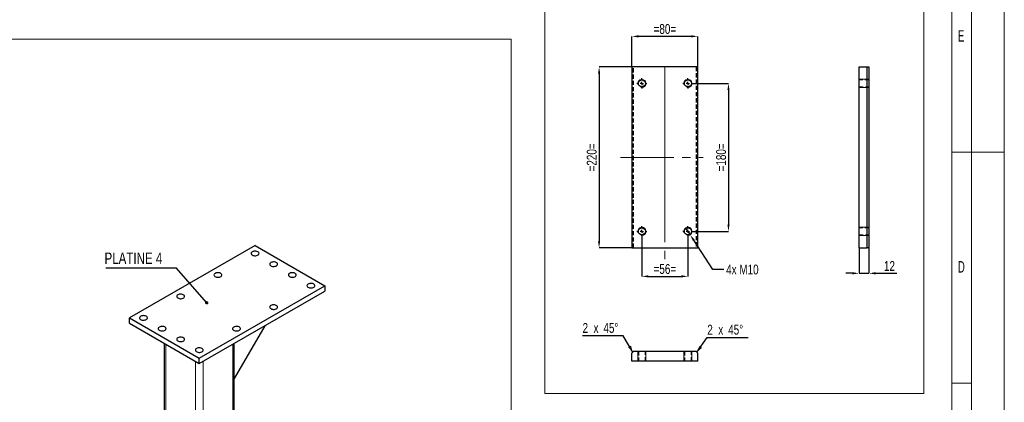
# Model space of a CAD drawing. Header units: millimetres. Extents: x 0 to 841, y 0 to 594.
# Tile 6 of 8: x 542 to 841, y 221 to 337. Entities that reach past the tile are written whole.
import ezdxf

# ---------------------------------------------------------------- set-up
doc = ezdxf.new("R2010")
doc.units = ezdxf.units.MM
doc.header["$PDSIZE"] = -1
doc.linetypes.add('CENTERX2', pattern=[20.32, 12.7, -2.54, 2.54, -2.54])
doc.linetypes.add('HIDDEN', pattern=[1.905, 1.27, -0.635])
for name, color, linetype in [('COTES', 1, 'Continuous'), ('NOTES', 6, 'Continuous'), ('TRAIT-FINS', 9, 'Continuous'), ('TRAIT-MIXTES', 3, 'CENTERX2'), ('TRAIT-TIRET', 2, 'HIDDEN')]:
    doc.layers.add(name, color=color, linetype=linetype)
doc.layers.add('TRAIT-FORT', color=4, linetype='Continuous', lineweight=25)
doc.styles.add('SLDTEXTSTYLE0', font='TXT', dxfattribs={"width": 0.75})
doc.styles.add('SLDTEXTSTYLE1', font='TXT', dxfattribs={"width": 0.605})
doc.dimstyles.new('SLDDIMSTYLE1', dxfattribs={"dimtxt": 3, "dimasz": 2, "dimexe": 0, "dimexo": 0.0625, "dimgap": 0.75, "dimtad": 1, "dimlfac": 4, "dimrnd": 1e-09, "dimzin": 12, "dimdsep": 46, "dimtxsty": 'SLDTEXTSTYLE0', "dimsah": 1, "dimcen": 0.09, "dimadec": 0, "dimazin": 3, "dimtfac": 1, "dimtofl": 0, "dimtmove": 0, "dimatfit": 3, "dimfxl": 1, "dimfrac": 2, "dimtolj": 1, "dimtzin": 12, "dimarcsym": 0})
doc.dimstyles.new('SLDDIMSTYLE2', dxfattribs={"dimtxt": 3, "dimasz": 2, "dimexe": 0, "dimexo": 0.0625, "dimgap": 0.75, "dimtad": 1, "dimlfac": 4, "dimrnd": 1e-09, "dimzin": 12, "dimdsep": 46, "dimtxsty": 'SLDTEXTSTYLE0', "dimsah": 1, "dimcen": 0.09, "dimadec": 0, "dimazin": 3, "dimtfac": 1, "dimtmove": 0, "dimatfit": 0, "dimfxl": 1, "dimfrac": 2, "dimtolj": 1, "dimtzin": 12, "dimarcsym": 0})
doc.dimstyles.new('SLDDIMSTYLE4', dxfattribs={"dimtxt": 3, "dimasz": 2, "dimexe": 0, "dimexo": 0.0625, "dimgap": 0.75, "dimtad": 0, "dimtih": 1, "dimtoh": 1, "dimlfac": 4, "dimrnd": 1e-09, "dimzin": 12, "dimdsep": 46, "dimtxsty": 'SLDTEXTSTYLE0', "dimblk1": 'NONE', "dimsah": 1, "dimcen": 0, "dimadec": 0, "dimazin": 3, "dimtfac": 1, "dimtmove": 0, "dimatfit": 3, "dimldrblk": 'NONE', "dimfxl": 1, "dimfrac": 2, "dimtolj": 1, "dimtzin": 12, "dimarcsym": 0})
doc.dimstyles.new('SLDDIMSTYLE7', dxfattribs={"dimtxt": 0.18, "dimasz": 1, "dimexe": 0, "dimexo": 0.0625, "dimgap": 0, "dimtad": 0, "dimtih": 1, "dimtoh": 1, "dimdec": 0, "dimrnd": 1e-09, "dimzin": 0, "dimdsep": 46, "dimtxsty": 'Standard', "dimblk1": 'DOT', "dimblk2": 'DOT', "dimsah": 1, "dimcen": 0.09, "dimadec": 0, "dimazin": 0, "dimtfac": 1, "dimtdec": 0, "dimtofl": 0, "dimtmove": 0, "dimatfit": 3, "dimldrblk": 'DOT', "dimfxl": 1, "dimfrac": 2, "dimtolj": 1, "dimtzin": 0, "dimarcsym": 0})

# ---------------------------------------------------------------- blocks, each defined once
blk = doc.blocks.new('_D_8')
at = {"layer": 'COTES', "color": 0, "lineweight": -2, "transparency": 16777216}
for p, q in [((796.84, 267.81), (796.84, 260.1)), ((799.84, 267.81), (799.84, 260.1)), ((794.84, 260.1), (792.84, 260.1)), ((796.84, 260.1), (799.84, 260.1)), ((801.84, 260.1), (808.34, 260.1))]:
    blk.add_line(p, q, dxfattribs=at)
at = {"layer": 'COTES', "color": 0, "transparency": 16777216}
for points in [[(794.84, 260.44), (794.84, 259.77), (796.84, 260.1)], [(801.84, 260.44), (801.84, 259.77), (799.84, 260.1)]]:
    blk.add_solid(points, dxfattribs=at)
at = {"layer": 'Defpoints', "color": 0, "transparency": 16777216}
for p in [(796.84, 267.87), (799.84, 267.87), (796.84, 260.1)]:
    blk.add_point(p, dxfattribs=at)
at = {"layer": 'COTES', "color": 0, "transparency": 16777216, "insert": (806.09, 263.85), "char_height": 3, "attachment_point": 2, "style": 'SLDTEXTSTYLE0'}
blk.add_mtext('\\A1;12', dxfattribs=at)
blk = doc.blocks.new('_D_22')
at = {"layer": 'COTES', "color": 0, "lineweight": -2, "transparency": 16777216}
for p, q in [((727.79, 322.94), (727.79, 332.18)), ((745.79, 332.18), (729.79, 332.18)), ((747.79, 322.94), (747.79, 332.18))]:
    blk.add_line(p, q, dxfattribs=at)
at = {"layer": 'COTES', "color": 0, "transparency": 16777216}
for points in [[(729.79, 332.52), (729.79, 331.85), (727.79, 332.18)], [(745.79, 332.52), (745.79, 331.85), (747.79, 332.18)]]:
    blk.add_solid(points, dxfattribs=at)
at = {"layer": 'Defpoints', "color": 0, "transparency": 16777216}
for p in [(727.79, 332.18), (727.79, 322.87), (747.79, 322.87)]:
    blk.add_point(p, dxfattribs=at)
at = {"layer": 'COTES', "color": 0, "transparency": 16777216, "insert": (737.79, 335.93), "char_height": 3, "attachment_point": 2, "style": 'SLDTEXTSTYLE0'}
blk.add_mtext('\\A1;=80=', dxfattribs=at)
blk = doc.blocks.new('_D_23')
at = {"layer": 'COTES', "color": 0, "lineweight": -2, "transparency": 16777216}
for p, q in [((727.73, 322.87), (717.79, 322.87)), ((717.79, 320.87), (717.79, 269.87)), ((727.73, 267.87), (717.79, 267.87))]:
    blk.add_line(p, q, dxfattribs=at)
at = {"layer": 'COTES', "color": 0, "transparency": 16777216}
for points in [[(717.46, 320.87), (718.12, 320.87), (717.79, 322.87)], [(717.46, 269.87), (718.12, 269.87), (717.79, 267.87)]]:
    blk.add_solid(points, dxfattribs=at)
at = {"layer": 'Defpoints', "color": 0, "transparency": 16777216}
for p in [(727.79, 322.87), (717.79, 267.87), (727.79, 267.87)]:
    blk.add_point(p, dxfattribs=at)
at = {"layer": 'COTES', "color": 0, "transparency": 16777216, "insert": (714.04, 295.37), "char_height": 3, "attachment_point": 2, "rotation": 90, "style": 'SLDTEXTSTYLE0'}
blk.add_mtext('\\A1;=220=', dxfattribs=at)
blk = doc.blocks.new('_D_24')
at = {"layer": 'COTES', "color": 0, "lineweight": -2, "transparency": 16777216}
for p, q in [((746.41, 317.87), (757.13, 317.87)), ((757.13, 315.87), (757.13, 274.87)), ((746.41, 272.87), (757.13, 272.87))]:
    blk.add_line(p, q, dxfattribs=at)
at = {"layer": 'COTES', "color": 0, "transparency": 16777216}
for points in [[(756.8, 315.87), (757.46, 315.87), (757.13, 317.87)], [(756.8, 274.87), (757.46, 274.87), (757.13, 272.87)]]:
    blk.add_solid(points, dxfattribs=at)
at = {"layer": 'Defpoints', "color": 0, "transparency": 16777216}
for p in [(746.35, 317.87), (746.35, 272.87), (757.13, 272.87)]:
    blk.add_point(p, dxfattribs=at)
at = {"layer": 'COTES', "color": 0, "transparency": 16777216, "insert": (753.38, 295.37), "char_height": 3, "attachment_point": 2, "rotation": 90, "style": 'SLDTEXTSTYLE0'}
blk.add_mtext('\\A1;=180=', dxfattribs=at)
blk = doc.blocks.new('_D_25')
at = {"layer": 'COTES', "color": 0, "lineweight": -2, "transparency": 16777216}
for p, q in [((730.79, 271.25), (730.79, 259.18)), ((744.79, 271.25), (744.79, 259.18)), ((732.79, 259.18), (742.79, 259.18))]:
    blk.add_line(p, q, dxfattribs=at)
at = {"layer": 'COTES', "color": 0, "transparency": 16777216}
for points in [[(732.79, 259.52), (732.79, 258.85), (730.79, 259.18)], [(742.79, 259.52), (742.79, 258.85), (744.79, 259.18)]]:
    blk.add_solid(points, dxfattribs=at)
at = {"layer": 'Defpoints', "color": 0, "transparency": 16777216}
for p in [(730.79, 271.31), (744.79, 271.31), (744.79, 259.18)]:
    blk.add_point(p, dxfattribs=at)
at = {"layer": 'COTES', "color": 0, "transparency": 16777216, "insert": (737.79, 262.93), "char_height": 3, "attachment_point": 2, "style": 'SLDTEXTSTYLE0'}
blk.add_mtext('\\A1;=56=', dxfattribs=at)
blk = doc.blocks.new('_D_26')
at = {"layer": 'COTES', "color": 0, "lineweight": -2, "transparency": 16777216}
for p, q in [((744.1, 273.92), (745.48, 271.83)), ((752.41, 261.26), (746.57, 270.16)), ((755.68, 261.26), (752.41, 261.26))]:
    blk.add_line(p, q, dxfattribs=at)
at = {"layer": 'COTES', "color": 0, "transparency": 16777216}
blk.add_solid([(746.85, 270.34), (746.29, 269.97), (745.48, 271.83)], dxfattribs=at)
at = {"layer": 'Defpoints', "color": 0, "transparency": 16777216}
for p in [(744.1, 273.92), (745.48, 271.83)]:
    blk.add_point(p, dxfattribs=at)
at = {"layer": 'COTES', "color": 0, "transparency": 16777216, "insert": (756.43, 262.76), "char_height": 3, "attachment_point": 1, "style": 'SLDTEXTSTYLE0'}
blk.add_mtext('\\A1;4x M10', dxfattribs=at)
blk = doc.blocks.new('_None')
blk = doc.blocks.new('SW_CENTERMARKSYMBOL_20')
at = {"layer": 'TRAIT-MIXTES', "color": 0}
for p, q in [((-1, 0), (-1.5625, 0)), ((0, 0), (-0.5, 0)), ((0, 1), (0, 1.5625)), ((0, 0), (0, 0.5)), ((0, 0), (0, -0.5)), ((0, 0), (0.5, 0)), ((1, 0), (1.5625, 0)), ((0, -1), (0, -1.5625))]:
    blk.add_line(p, q, dxfattribs=at)
blk = doc.blocks.new('SW_CENTERMARKSYMBOL_21')
at = {"layer": 'TRAIT-MIXTES', "color": 0}
for p, q in [((-1, 0), (-1.5625, 0)), ((0, 0), (-0.5, 0)), ((0, 1), (0, 1.5625)), ((0, 0), (0, 0.5)), ((0, 0), (0, -0.5)), ((0, 0), (0.5, 0)), ((1, 0), (1.5625, 0)), ((0, -1), (0, -1.5625))]:
    blk.add_line(p, q, dxfattribs=at)
blk = doc.blocks.new('SW_CENTERMARKSYMBOL_22')
at = {"layer": 'TRAIT-MIXTES', "color": 0}
for p, q in [((-1, 0), (-1.5625, 0)), ((0, 0), (-0.5, 0)), ((0, 1), (0, 1.5625)), ((0, 0), (0, 0.5)), ((0, 0), (0, -0.5)), ((0, 0), (0.5, 0)), ((1, 0), (1.5625, 0)), ((0, -1), (0, -1.5625))]:
    blk.add_line(p, q, dxfattribs=at)
blk = doc.blocks.new('SW_CENTERMARKSYMBOL_23')
at = {"layer": 'TRAIT-MIXTES', "color": 0}
for p, q in [((-1, 0), (-1.5625, 0)), ((0, 0), (-0.5, 0)), ((0, 1), (0, 1.5625)), ((0, 0), (0, 0.5)), ((0, 0), (0, -0.5)), ((0, 0), (0.5, 0)), ((1, 0), (1.5625, 0)), ((0, -1), (0, -1.5625))]:
    blk.add_line(p, q, dxfattribs=at)
blk = doc.blocks.new('SW_CHAMFER_DIMENSION_0')
at = {"layer": 'COTES', "color": 0}
for p, q in [((-3.16, -4.49), (0, 0)), ((0, 0), (12.39, 0))]:
    blk.add_line(p, q, dxfattribs=at)
blk.add_solid([(-3.16, -4.49), (-1.6, -3.14), (-2.42, -2.56)], dxfattribs=at)
at = {"layer": 'COTES', "color": 0, "char_height": 3, "attachment_point": 1, "style": 'SLDTEXTSTYLE0'}
for s, insert in [('2', (0, 3.87)), ('x', (3.34, 3.87)), ('45°', (6.35, 3.87))]:
    blk.add_mtext(s, dxfattribs=dict(at, insert=insert))
blk = doc.blocks.new('SW_CHAMFER_DIMENSION_1')
at = {"layer": 'COTES', "color": 0}
for p, q in [((12.39, 0), (0, 0)), ((15.27, -5.02), (12.39, 0))]:
    blk.add_line(p, q, dxfattribs=at)
blk.add_solid([(15.27, -5.02), (14.71, -3.04), (13.84, -3.53)], dxfattribs=at)
at = {"layer": 'COTES', "color": 0, "char_height": 3, "attachment_point": 1, "style": 'SLDTEXTSTYLE0'}
for s, insert in [('2', (0, 3.87)), ('x', (3.34, 3.87)), ('45°', (6.35, 3.87))]:
    blk.add_mtext(s, dxfattribs=dict(at, insert=insert))
blk = doc.blocks.new('SW_NOTE_22')
at = {"layer": 'NOTES', "color": 0}
blk.add_line((-21.38, 0), (0, 0), dxfattribs=at)
at = {"layer": 'NOTES', "color": 0, "insert": (-21.77, 4.6), "char_height": 3.5, "attachment_point": 1, "style": 'SLDTEXTSTYLE0'}
blk.add_mtext('PLATINE 4', dxfattribs=at)
blk = doc.blocks.new('_Dot')
at = {"color": 0, "linetype": 'ByBlock', "lineweight": -2}
blk.add_line((-0.5, 0), (-1, 0), dxfattribs=at)
at = {"color": 0, "linetype": 'ByBlock', "const_width": 0.5}
blk.add_lwpolyline([(-0.25, 0, 1), (0.25, 0, 1)], format="xyb", close=True, dxfattribs=at)

msp = doc.modelspace()

# ---------------------------------------------------------------- linework, layer by layer
at = {"lineweight": 18}
for p, q in [((841.001, -0.0569), (841.001, 593.9431)), ((831.001, 9.9431), (831.001, 583.9431)), ((825.001, 15.9431), (825.001, 577.9431)), ((701.338, 345.9845), (701.338, 223.5702)), ((816.5317, 345.9845), (816.5317, 223.5702)), ((370.2269, 331.3518), (691.0538, 331.3518)), ((691.0538, 331.3518), (691.0538, 53.1256)), ((831.001, 296.9431), (825.001, 296.9431)), ((841.001, 296.9431), (831.001, 296.9431)), ((831.001, 226.6931), (825.001, 226.6931)), ((701.338, 223.5702), (816.5317, 223.5702))]:
    msp.add_line(p, q, dxfattribs=at)
at = {"layer": 'TRAIT-FINS', "lineweight": 18}
for p, q in [((796.8433, 319.1231), (799.8433, 319.1231)), ((796.8433, 319.1231), (799.8433, 319.1231)), ((796.8433, 316.6231), (799.8433, 316.6231)), ((796.8433, 316.6231), (799.8433, 316.6231)), ((796.8433, 274.1231), (799.8433, 274.1231)), ((796.8433, 274.1231), (799.8433, 274.1231)), ((796.8433, 271.6231), (799.8433, 271.6231)), ((796.8433, 271.6231), (799.8433, 271.6231)), ((586.0433, 200.1655), (586.0433, 238.5438)), ((606.4079, 200.1655), (606.4079, 238.5438)), ((729.5395, 233.3557), (729.5395, 236.3557)), ((729.5395, 233.3557), (729.5395, 236.3557)), ((732.0395, 233.3557), (732.0395, 236.3557)), ((732.0395, 233.3557), (732.0395, 236.3557)), ((743.5395, 233.3557), (743.5395, 236.3557)), ((743.5395, 233.3557), (743.5395, 236.3557)), ((746.0395, 233.3557), (746.0395, 236.3557)), ((746.0395, 233.3557), (746.0395, 236.3557)), ((595.0942, 194.9405), (595.0942, 233.3188)), ((597.357, 194.9405), (597.357, 233.3188))]:
    msp.add_line(p, q, dxfattribs=at)
for centre in [(730.7895, 317.8731), (744.7895, 317.8731), (730.7895, 272.8731), (744.7895, 272.8731)]:
    msp.add_arc(centre, 1.25, 255, 195, dxfattribs=at)
at = {"layer": 'TRAIT-FORT', "lineweight": 25}
for p, q in [((727.7895, 322.8731), (727.7895, 267.8731)), ((747.7895, 322.8731), (727.7895, 322.8731)), ((747.7895, 267.8731), (747.7895, 322.8731)), ((796.8433, 267.8731), (796.8433, 322.8731)), ((796.8433, 322.8731), (799.3433, 322.8731)), ((799.3433, 267.8731), (799.3433, 322.8731)), ((799.3433, 322.8731), (799.8433, 322.8731)), ((799.8433, 322.8731), (799.8433, 267.8731)), ((613.1962, 268.5879), (575.0124, 246.5449)), ((613.1962, 268.5879), (634.4094, 256.3418)), ((727.7895, 267.8731), (747.7895, 267.8731)), ((796.8433, 267.8731), (799.3433, 267.8731)), ((799.8433, 267.8731), (799.3433, 267.8731)), ((596.2256, 234.2988), (634.4094, 256.3418)), ((596.2256, 232.6657), (634.4094, 254.7087)), ((634.4094, 256.3418), (634.4094, 254.7087)), ((575.0124, 246.5449), (596.2256, 234.2988)), ((575.0124, 244.9118), (575.0124, 246.5449)), ((575.0124, 244.9118), (596.2256, 232.6657)), ((616.1677, 244.178), (606.8766, 228.0853)), ((585.5746, 238.8143), (585.5746, 200.436)), ((606.8766, 200.436), (606.8766, 238.8143)), ((596.2256, 232.6657), (596.2256, 234.2988)), ((728.2895, 236.3557), (727.7895, 235.8557)), ((727.7895, 233.3557), (727.7895, 235.8557)), ((747.2895, 236.3557), (728.2895, 236.3557)), ((747.7895, 235.8557), (747.2895, 236.3557)), ((747.7895, 233.3557), (747.7895, 235.8557)), ((747.7895, 233.3557), (727.7895, 233.3557))]:
    msp.add_line(p, q, dxfattribs=at)
at = {"layer": 'TRAIT-FORT', "lineweight": 25, "flags": 128}
for points in [[(612.3476, 266.6285), (612.1633, 266.4913), (612.0438, 266.3319), (611.9968, 266.1604), (612.0251, 265.9876), (612.127, 265.8242), (612.296, 265.6806), (612.5217, 265.5657), (612.7897, 265.4869), (613.0832, 265.449), (613.3839, 265.4545), (613.6728, 265.5029), (613.9317, 265.5913), (614.1444, 265.7141), (614.2975, 265.8636), (614.3814, 266.0303), (614.3908, 266.2039), (614.3252, 266.3733), (614.1887, 266.5281), (613.9897, 266.6583), (613.741, 266.7559), (613.4579, 266.8147), (613.1585, 266.8311), (612.8614, 266.8039), (612.5853, 266.735), (612.3476, 266.6285)], [(618.0045, 263.3629), (617.8201, 263.2257), (617.7007, 263.0663), (617.6536, 262.8948), (617.6819, 262.7219), (617.7838, 262.5585), (617.9529, 262.4149), (618.1785, 262.3001), (618.4465, 262.2213), (618.7401, 262.1834), (619.0407, 262.1888), (619.3296, 262.2373), (619.5885, 262.3257), (619.8012, 262.4485), (619.9543, 262.5979), (620.0383, 262.7647), (620.0477, 262.9382), (619.9821, 263.1077), (619.8455, 263.2624), (619.6466, 263.3927), (619.3978, 263.4903), (619.1148, 263.5491), (618.8153, 263.5654), (618.5182, 263.5383), (618.2422, 263.4693), (618.0045, 263.3629)], [(601.0339, 260.0973), (600.8496, 259.96), (600.7301, 259.8007), (600.6831, 259.6292), (600.7114, 259.4563), (600.8133, 259.2929), (600.9823, 259.1493), (601.208, 259.0345), (601.476, 258.9556), (601.7695, 258.9177), (602.0702, 258.9232), (602.359, 258.9716), (602.618, 259.06), (602.8307, 259.1828), (602.9838, 259.3323), (603.0677, 259.499), (603.0771, 259.6726), (603.0115, 259.8421), (602.875, 259.9968), (602.676, 260.127), (602.4273, 260.2247), (602.1442, 260.2835), (601.8448, 260.2998), (601.5477, 260.2726), (601.2716, 260.2037), (601.0339, 260.0973)], [(623.6614, 260.0973), (623.477, 259.96), (623.3575, 259.8007), (623.3105, 259.6292), (623.3388, 259.4563), (623.4407, 259.2929), (623.6097, 259.1493), (623.8354, 259.0345), (624.1034, 258.9556), (624.397, 258.9177), (624.6976, 258.9232), (624.9865, 258.9716), (625.2454, 259.06), (625.4581, 259.1828), (625.6112, 259.3323), (625.6951, 259.499), (625.7046, 259.6726), (625.6389, 259.8421), (625.5024, 259.9968), (625.3035, 260.127), (625.0547, 260.2247), (624.7717, 260.2835), (624.4722, 260.2998), (624.1751, 260.2726), (623.899, 260.2037), (623.6614, 260.0973)], [(629.3182, 256.8316), (629.1338, 256.6944), (629.0144, 256.535), (628.9673, 256.3635), (628.9956, 256.1907), (629.0975, 256.0273), (629.2666, 255.8837), (629.4922, 255.7688), (629.7603, 255.69), (630.0538, 255.6521), (630.3545, 255.6576), (630.6433, 255.706), (630.9022, 255.7944), (631.1149, 255.9172), (631.268, 256.0667), (631.352, 256.2334), (631.3614, 256.407), (631.2958, 256.5764), (631.1592, 256.7312), (630.9603, 256.8614), (630.7115, 256.959), (630.4285, 257.0178), (630.129, 257.0342), (629.8319, 257.007), (629.5559, 256.9381), (629.3182, 256.8316)], [(589.7202, 253.566), (589.5359, 253.4288), (589.4164, 253.2694), (589.3693, 253.0979), (589.3977, 252.925), (589.4995, 252.7616), (589.6686, 252.618), (589.8943, 252.5032), (590.1623, 252.4244), (590.4558, 252.3865), (590.7565, 252.3919), (591.0453, 252.4404), (591.3042, 252.5288), (591.5169, 252.6516), (591.6701, 252.801), (591.754, 252.9678), (591.7634, 253.1413), (591.6978, 253.3108), (591.5613, 253.4655), (591.3623, 253.5958), (591.1135, 253.6934), (590.8305, 253.7522), (590.5311, 253.7685), (590.234, 253.7414), (589.9579, 253.6724), (589.7202, 253.566)], [(618.0045, 250.3004), (617.8201, 250.1631), (617.7007, 250.0038), (617.6536, 249.8323), (617.6819, 249.6594), (617.7838, 249.496), (617.9529, 249.3524), (618.1785, 249.2376), (618.4465, 249.1587), (618.7401, 249.1208), (619.0407, 249.1263), (619.3296, 249.1747), (619.5885, 249.2631), (619.8012, 249.3859), (619.9543, 249.5354), (620.0383, 249.7021), (620.0477, 249.8757), (619.9821, 250.0452), (619.8455, 250.1999), (619.6466, 250.3301), (619.3978, 250.4278), (619.1148, 250.4866), (618.8153, 250.5029), (618.5182, 250.4758), (618.2422, 250.4068), (618.0045, 250.3004)], [(578.4065, 247.0347), (578.2222, 246.8975), (578.1027, 246.7382), (578.0556, 246.5666), (578.0839, 246.3938), (578.1858, 246.2304), (578.3549, 246.0868), (578.5805, 245.9719), (578.8486, 245.8931), (579.1421, 245.8552), (579.4428, 245.8607), (579.7316, 245.9091), (579.9905, 245.9975), (580.2032, 246.1203), (580.3564, 246.2698), (580.4403, 246.4365), (580.4497, 246.6101), (580.3841, 246.7795), (580.2475, 246.9343), (580.0486, 247.0645), (579.7998, 247.1621), (579.5168, 247.2209), (579.2174, 247.2373), (578.9203, 247.2101), (578.6442, 247.1412), (578.4065, 247.0347)], [(584.0634, 243.7691), (583.879, 243.6319), (583.7595, 243.4725), (583.7125, 243.301), (583.7408, 243.1281), (583.8427, 242.9647), (584.0118, 242.8211), (584.2374, 242.7063), (584.5054, 242.6275), (584.799, 242.5896), (585.0996, 242.595), (585.3885, 242.6435), (585.6474, 242.7319), (585.8601, 242.8547), (586.0132, 243.0041), (586.0971, 243.1709), (586.1066, 243.3444), (586.041, 243.5139), (585.9044, 243.6686), (585.7055, 243.7989), (585.4567, 243.8965), (585.1737, 243.9553), (584.8742, 243.9717), (584.5771, 243.9445), (584.3011, 243.8755), (584.0634, 243.7691)], [(606.6908, 243.7691), (606.5064, 243.6319), (606.387, 243.4725), (606.3399, 243.301), (606.3682, 243.1281), (606.4701, 242.9647), (606.6392, 242.8211), (606.8648, 242.7063), (607.1328, 242.6275), (607.4264, 242.5896), (607.727, 242.595), (608.0159, 242.6435), (608.2748, 242.7319), (608.4875, 242.8547), (608.6406, 243.0041), (608.7245, 243.1709), (608.734, 243.3444), (608.6684, 243.5139), (608.5318, 243.6686), (608.3329, 243.7989), (608.0841, 243.8965), (607.8011, 243.9553), (607.5016, 243.9717), (607.2045, 243.9445), (606.9285, 243.8755), (606.6908, 243.7691)], [(589.7202, 240.5035), (589.5359, 240.3663), (589.4164, 240.2069), (589.3693, 240.0354), (589.3977, 239.8625), (589.4995, 239.6991), (589.6686, 239.5555), (589.8943, 239.4407), (590.1623, 239.3618), (590.4558, 239.3239), (590.7565, 239.3294), (591.0453, 239.3778), (591.3042, 239.4662), (591.5169, 239.589), (591.6701, 239.7385), (591.754, 239.9052), (591.7634, 240.0788), (591.6978, 240.2483), (591.5613, 240.403), (591.3623, 240.5333), (591.1135, 240.6309), (590.8305, 240.6897), (590.5311, 240.706), (590.234, 240.6789), (589.9579, 240.6099), (589.7202, 240.5035)], [(595.3771, 237.2378), (595.1927, 237.1006), (595.0733, 236.9413), (595.0262, 236.7697), (595.0545, 236.5969), (595.1564, 236.4335), (595.3255, 236.2899), (595.5511, 236.175), (595.8191, 236.0962), (596.1127, 236.0583), (596.4133, 236.0638), (596.7022, 236.1122), (596.9611, 236.2006), (597.1738, 236.3234), (597.3269, 236.4729), (597.4108, 236.6396), (597.4203, 236.8132), (597.3547, 236.9826), (597.2181, 237.1374), (597.0192, 237.2676), (596.7704, 237.3652), (596.4874, 237.424), (596.1879, 237.4404), (595.8908, 237.4132), (595.6148, 237.3443), (595.3771, 237.2378)]]:
    msp.add_lwpolyline(points, dxfattribs=at)
at = {"layer": 'TRAIT-FORT', "lineweight": 25}
for centre in [(730.7895, 317.8731), (744.7895, 317.8731), (730.7895, 272.8731), (744.7895, 272.8731)]:
    msp.add_circle(centre, 1.0625, dxfattribs=at)
at = {"layer": 'TRAIT-MIXTES', "lineweight": 18}
for p, q in [((737.7895, 277.2627), (737.7895, 322.8731)), ((737.7895, 322.8731), (737.7895, 263.6084)), ((724.3455, 295.3731), (727.7895, 295.3731)), ((727.7895, 295.3731), (749.4225, 295.3731))]:
    msp.add_line(p, q, dxfattribs=at)
at = {"layer": 'TRAIT-TIRET'}
for p, q in [((728.2895, 267.8731), (728.2895, 322.8731)), ((747.2895, 322.8731), (747.2895, 267.8731)), ((799.8433, 318.9356), (796.8433, 318.9356)), ((796.8433, 316.8106), (799.8433, 316.8106)), ((799.8433, 273.9356), (796.8433, 273.9356)), ((796.8433, 271.8106), (799.8433, 271.8106)), ((729.727, 236.3557), (729.727, 233.3557)), ((731.852, 233.3557), (731.852, 236.3557)), ((743.727, 236.3557), (743.727, 233.3557)), ((745.852, 233.3557), (745.852, 236.3557))]:
    msp.add_line(p, q, dxfattribs=at)

# ---------------------------------------------------------------- block references
at = {"layer": 'COTES'}
for name, p in [('SW_CHAMFER_DIMENSION_1', (712.7682, 241.1255)), ('SW_CHAMFER_DIMENSION_0', (750.6984, 240.5913))]:
    msp.add_blockref(name, p, dxfattribs=at)
at = {"layer": 'NOTES'}
msp.add_blockref('SW_NOTE_22', (589.1817, 261.8231), dxfattribs=at)
at = {"layer": 'TRAIT-MIXTES'}
for name, p in [('SW_CENTERMARKSYMBOL_22', (730.7895, 317.8731)), ('SW_CENTERMARKSYMBOL_20', (744.7895, 317.8731)), ('SW_CENTERMARKSYMBOL_23', (730.7895, 272.8731)), ('SW_CENTERMARKSYMBOL_21', (744.7895, 272.8731))]:
    msp.add_blockref(name, p, dxfattribs=at)

# ---------------------------------------------------------------- texts
at = {"layer": 'NOTES', "char_height": 3.5, "attachment_point": 1, "style": 'SLDTEXTSTYLE1'}
for s, insert in [('E', (826.9344, 334.0687)), ('D', (826.9344, 263.8187))]:
    msp.add_mtext(s, dxfattribs=dict(at, insert=insert))

# ---------------------------------------------------------------- dimensions: what is measured, and where the dimension line sits
at = {"layer": 'COTES'}
for base, p1, p2, dimstyle, picture, middle in [((727.7895, 332.1841), (747.7895, 322.8731), (727.7895, 322.8731), 'SLDDIMSTYLE1', '_D_22', (737.7895, 332.1841)), ((744.7895, 259.1839), (730.7895, 271.3106), (744.7895, 271.3106), 'SLDDIMSTYLE2', '_D_25', (737.7895, 259.1839))]:
    dim = msp.add_linear_dim(base=base, p1=p1, p2=p2, text='=<>=', dimstyle=dimstyle, dxfattribs=at)
    dim.commit()
    dim.dimension.update_dxf_attribs({"geometry": picture, "text_midpoint": middle, "dimtype": 160})
for base, p1, p2, picture, middle in [((717.7895, 267.8731), (727.7895, 322.8731), (727.7895, 267.8731), '_D_23', (717.7895, 295.3731)), ((757.13, 272.8731), (746.352, 317.8731), (746.352, 272.8731), '_D_24', (757.13, 295.3731))]:
    dim = msp.add_linear_dim(base=base, p1=p1, p2=p2, angle=90, text='=<>=', dimstyle='SLDDIMSTYLE1', dxfattribs=at)
    dim.commit()
    dim.dimension.update_dxf_attribs({"geometry": picture, "text_midpoint": middle, "dimtype": 160})
dim = msp.add_diameter_dim_2p(p1=(744.1034, 273.918), p2=(745.4755, 271.8282), text='4x M10', dimstyle='SLDDIMSTYLE4', override={"dimpost": '<>'}, dxfattribs=at)
dim.commit()
dim.dimension.update_dxf_attribs({"geometry": '_D_26', "text_midpoint": (762.2411, 261.2616), "dimtype": 163})
dim = msp.add_linear_dim(base=(796.8433, 260.104), p1=(799.8433, 267.8731), p2=(796.8433, 267.8731), dimstyle='SLDDIMSTYLE2', dxfattribs=at)
dim.commit()
dim.dimension.update_dxf_attribs({"geometry": '_D_8', "text_midpoint": (806.0933, 260.104), "dimtype": 160})

# ---------------------------------------------------------------- leaders
at = {"layer": 'NOTES'}
msp.add_leader([(598.4968, 251.1374), (589.1817, 261.8231)], dimstyle='SLDDIMSTYLE7', dxfattribs=at)

doc.saveas('drawing.dxf')
